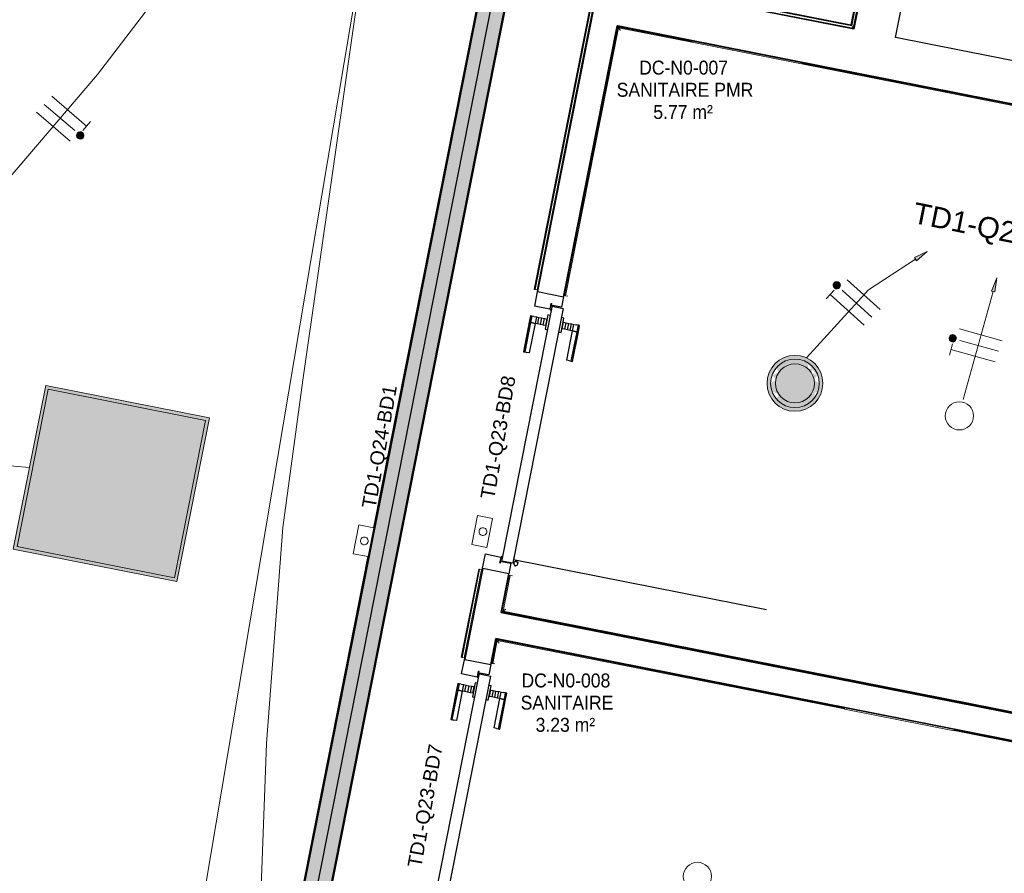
# Model space of a CAD drawing. Header units: millimetres. Extents: x -2845 to 74565, y -36590 to 13748.
# Tile 46 of 49: x 55028 to 58551, y -21106 to -18051. Entities that reach past the tile are written whole.
import ezdxf

# ---------------------------------------------------------------- set-up
doc = ezdxf.new("R2010")
doc.units = ezdxf.units.MM
for name, color, linetype, lineweight in [('A-DETL-GENF', 7, 'Continuous', 18), ('A-DOOR', 7, 'Continuous', 25), ('A-FLOR', 7, 'Continuous', 25), ('A-FLOR-HRAL', 7, 'Continuous', 18), ('A-WALL', 7, 'Continuous', 25), ('CABLE', 7, 'Continuous', 30), ('CABLES', 7, 'Continuous', 18), ('CHEMIN DE CABLE ELE', 7, 'Continuous', 18), ('ESPACE', 7, 'Continuous', 30), ('I-WALL', 7, 'Continuous', 25), ('INSTAL ELECTRIQUE', 7, 'Continuous', 18), ('Q-SPCQ', 7, 'Continuous', 18)]:
    doc.layers.add(name, color=color, linetype=linetype, lineweight=lineweight)
doc.styles.add('Arial_2', font='arial.ttf', dxfattribs={"height": 75})
doc.styles.add('Arial_3', font='arial.ttf', dxfattribs={"height": 50})
doc.styles.add('Arial_4', font='arial.ttf', dxfattribs={"width": 0.9, "height": 50})

# ---------------------------------------------------------------- blocks, each defined once
blk = doc.blocks.new('PRT_SIMPLE_HUI_58x68x48 - PRT_BOIS_1V_930x2040x40-V6-2021_015_1111_DCE_1_50_N0 FINI_CFO_ECL')
at = {"layer": 'A-DETL-GENF', "lineweight": 25}
h = blk.add_hatch(color=256, dxfattribs=at)
h.paths.add_polyline_path([(-483.8, 12.8), (-496.3, 14.5), (-500.5, 14.5), (-500.2, 13.2), (-495.7, 13.1), (-485.1, 11.7), (-483.8, 9.7), (-483.8, 11.9)])
h.paths.add_polyline_path([(-483.8, 9.7), (-485.1, 10.6), (-489.2, 9.3), (-505.2, 9.6), (-505.2, 10.2), (-502, 10.2), (-502, 11.5), (-508.5, 11.5), (-508.5, 8), (-488.5, 8), (-484.8, 9.3)])
h = blk.add_hatch(color=256, dxfattribs=at)
h.paths.add_polyline_path([(413.8, 9.7), (415.1, 11.7), (426.1, 13.2), (430.5, 13.2), (430.5, 14.5), (425.8, 14.5), (413.8, 12.8), (413.8, 10.4)])
h.paths.add_polyline_path([(438.5, 11.5), (432, 11.5), (432.2, 10.2), (435.2, 10.2), (435.2, 9.3), (418.2, 9.5), (415.1, 10.6), (413.8, 9.7), (419, 8), (438.5, 8), (438.5, 10.9)])
at = {"layer": 'A-DETL-GENF'}
for p, q in [((-508.5, 11.5), (-502, 11.5)), ((-508.5, 8), (-508.5, 11.5)), ((-488.5, 8), (-508.5, 8)), ((-505.2, 10.2), (-505.2, 9.3)), ((-502, 10.2), (-505.2, 10.2)), ((-505.2, 9.3), (-488.7, 9.3)), ((-502, 11.5), (-502, 10.2)), ((-500.5, 14.5), (-496, 14.5)), ((-500.5, 13.2), (-500.5, 14.5)), ((-496.1, 13.2), (-500.5, 13.2)), ((-485.1, 11.7), (-496.1, 13.2)), ((-496, 14.5), (-483.8, 12.8)), ((-488.7, 9.3), (-485.1, 10.6)), ((-483.8, 9.7), (-488.5, 8)), ((-485.1, 10.6), (-485.1, 11.7)), ((-483.8, 12.8), (-483.8, 9.7)), ((413.8, 12.8), (426, 14.5)), ((413.8, 9.7), (413.8, 12.8)), ((418.5, 8), (413.8, 9.7)), ((426.1, 13.2), (415.1, 11.7)), ((415.1, 11.7), (415.1, 10.6)), ((415.1, 10.6), (418.7, 9.3)), ((438.5, 8), (418.5, 8)), ((418.7, 9.3), (435.2, 9.3)), ((426, 14.5), (430.5, 14.5)), ((430.5, 13.2), (426.1, 13.2)), ((430.5, 14.5), (430.5, 13.2)), ((432, 11.5), (438.5, 11.5)), ((432, 10.2), (432, 11.5)), ((435.2, 10.2), (432, 10.2)), ((435.2, 9.3), (435.2, 10.2)), ((438.5, 11.5), (438.5, 8))]:
    blk.add_line(p, q, dxfattribs=at)
at = {"layer": 'A-DOOR'}
for p, q in [((417, 54.5), (417, 977.5)), ((-427.1, 124), (-450.6, 124)), ((-450.6, 124), (-450.6, 123.5)), ((-450.6, 123.5), (-450.6, 119.4)), ((-427.1, 123.5), (-450.6, 123.5)), ((-450.6, 119.4), (-450.6, 112.3)), ((-427.1, 119.4), (-450.6, 119.4)), ((-450.6, 103), (-450.6, 112.3)), ((-319.6, 124), (-427.1, 124)), ((-427.1, 124), (-427.1, 123.5)), ((-427.1, 123.5), (-427.1, 124)), ((-427.1, 123.5), (-427.1, 119.4)), ((-319.6, 123.5), (-427.1, 123.5)), ((-427.1, 119.4), (-427.1, 123.5)), ((-427.1, 119.4), (-427.1, 112.3)), ((-319.6, 119.4), (-427.1, 119.4)), ((-427.1, 112.3), (-427.1, 119.4)), ((-427.1, 103), (-427.1, 112.3)), ((-427.1, 112.3), (-427.1, 103)), ((-319.6, 123.5), (-319.6, 124)), ((-319.6, 119.4), (-319.6, 123.5)), ((-319.6, 112.3), (-319.6, 119.4)), ((-319.6, 112.3), (-319.6, 103)), ((-450.6, 94.6), (-450.6, 103)), ((-427.1, 103), (-450.6, 103)), ((-450.6, 84.2), (-450.6, 94.6)), ((-427.1, 94.6), (-450.6, 94.6)), ((-450.6, 73.4), (-450.6, 84.2)), ((-427.1, 84.2), (-450.6, 84.2)), ((-450.6, 65), (-450.6, 73.4)), ((-450.6, 73.4), (-427.1, 73.4)), ((-427.1, 101.8), (-427.1, 103)), ((-319.6, 103), (-427.1, 103)), ((-427.1, 103), (-427.1, 94.6)), ((-427.1, 101.8), (-319.6, 101.8)), ((-427.1, 94.6), (-427.1, 84.2)), ((-427.1, 84.2), (-427.1, 73.4)), ((-427.1, 73.4), (-427.1, 65)), ((-319.6, 103), (-319.6, 101.8)), ((-499.5, 54.5), (430.5, 54.5)), ((-499.5, 14.5), (-499.5, 54.5)), ((-465.6, 63.5), (-465.6, 54.5)), ((-413.4, 63.5), (-465.6, 63.5)), ((-450.6, 65), (-450.6, 64)), ((-450.6, 64), (-427.1, 64)), ((-427.1, 64), (-427.1, 65)), ((-413.4, 54.5), (-413.4, 63.5)), ((430.5, 54.5), (430.5, 14.5)), ((426, 14.5), (-496, 14.5)), ((-465.6, 14.5), (-465.6, 5.5)), ((-465.6, 5.5), (-413.4, 5.5)), ((-427.1, 5), (-450.6, 5)), ((-450.6, 5), (-450.6, 4)), ((-450.6, -4.4), (-450.6, 4)), ((-427.1, 4), (-427.1, 5)), ((-427.1, 4), (-427.1, -4.4)), ((-413.4, 5.5), (-413.4, 14.5)), ((-450.6, -15.2), (-450.6, -4.4)), ((-427.1, -4.4), (-450.6, -4.4)), ((-450.6, -25.6), (-450.6, -15.2)), ((-450.6, -15.2), (-427.1, -15.2)), ((-450.6, -34), (-450.6, -25.6)), ((-450.6, -25.6), (-427.1, -25.6)), ((-450.6, -43.3), (-450.6, -34)), ((-450.6, -34), (-427.1, -34)), ((-427.1, -4.4), (-427.1, -15.2)), ((-427.1, -15.2), (-427.1, -25.6)), ((-427.1, -25.6), (-427.1, -34)), ((-427.1, -34), (-427.1, -32.8)), ((-319.6, -32.8), (-427.1, -32.8)), ((-427.1, -43.3), (-427.1, -34)), ((-427.1, -34), (-319.6, -34)), ((-427.1, -34), (-427.1, -43.3)), ((-319.6, -32.8), (-319.6, -34)), ((-319.6, -34), (-319.6, -43.3)), ((-450.6, -43.3), (-450.6, -50.4)), ((-450.6, -50.4), (-450.6, -54.5)), ((-450.6, -50.4), (-427.1, -50.4)), ((-450.6, -54.5), (-450.6, -55)), ((-450.6, -54.5), (-427.1, -54.5)), ((-450.6, -55), (-427.1, -55)), ((-427.1, -43.3), (-427.1, -50.4)), ((-427.1, -50.4), (-427.1, -43.3)), ((-427.1, -50.4), (-427.1, -54.5)), ((-427.1, -50.4), (-319.6, -50.4)), ((-427.1, -54.5), (-427.1, -50.4)), ((-427.1, -54.5), (-427.1, -55)), ((-427.1, -54.5), (-319.6, -54.5)), ((-427.1, -55), (-427.1, -54.5)), ((-427.1, -55), (-319.6, -55)), ((-319.6, -50.4), (-319.6, -43.3)), ((-319.6, -54.5), (-319.6, -50.4)), ((-319.6, -55), (-319.6, -54.5))]:
    blk.add_line(p, q, dxfattribs=at)
for radius, start, end in [(7.5, 360, 180), (7.5, 120, 180), (9.12, 111.9887, 120), (7.5, 0, 90), (9.12, 160.0386, 180), (9.12, 180, 204.1792), (7.5, 180, 360), (7.5, 195, 225), (9.12, 240, 248.0113), (7.5, 245.3335, 300), (9.12, 291.9887, 300), (7.5, 330, 0), (9.12, 335.8208, 0)]:
    blk.add_arc((429, 65.5), radius, start, end, dxfattribs=at)
at = {"layer": 'Q-SPCQ'}
for p, q in [((430.5, 54.5), (403.5, 54.5)), ((430.5, 40.5), (430.5, 54.5))]:
    blk.add_line(p, q, dxfattribs=at)
blk = doc.blocks.new('PRT_SIMPLE_HUI_58x68x48 - PRT_BOIS_1V_930x2040x40-V8-2021_015_1111_DCE_1_50_N0 FINI_CFO_ECL')
at = {"layer": 'A-DETL-GENF', "lineweight": 25}
h = blk.add_hatch(color=256, dxfattribs=at)
h.paths.add_polyline_path([(-483.8, 12.8), (-496.3, 14.5), (-500.5, 14.5), (-500.2, 13.2), (-495.7, 13.1), (-485.1, 11.7), (-483.8, 9.7), (-483.8, 11.9)])
h.paths.add_polyline_path([(-483.8, 9.7), (-485.1, 10.6), (-488.8, 9.3), (-505.2, 9.6), (-505.2, 10.2), (-502, 10.2), (-502, 11.5), (-508.5, 11.5), (-508.5, 8), (-488.5, 8), (-484.8, 9.3)])
h = blk.add_hatch(color=256, dxfattribs=at)
h.paths.add_polyline_path([(413.8, 9.7), (415.1, 11.7), (426.1, 13.2), (430.5, 13.2), (430.5, 14.5), (425.8, 14.5), (413.8, 12.8), (413.8, 10.4)])
h.paths.add_polyline_path([(438.5, 11.5), (432, 11.5), (432.2, 10.2), (435.2, 10.2), (435.2, 9.3), (418.2, 9.5), (415.1, 10.6), (413.8, 9.7), (419, 8), (438.5, 8), (438.5, 10.9)])
at = {"layer": 'A-DETL-GENF'}
for p, q in [((-508.5, 11.5), (-502, 11.5)), ((-508.5, 8), (-508.5, 11.5)), ((-488.5, 8), (-508.5, 8)), ((-505.2, 10.2), (-505.2, 9.3)), ((-502, 10.2), (-505.2, 10.2)), ((-505.2, 9.3), (-488.7, 9.3)), ((-502, 11.5), (-502, 10.2)), ((-500.5, 14.5), (-496, 14.5)), ((-500.5, 13.2), (-500.5, 14.5)), ((-496.1, 13.2), (-500.5, 13.2)), ((-485.1, 11.7), (-496.1, 13.2)), ((-496, 14.5), (-483.8, 12.8)), ((-488.7, 9.3), (-485.1, 10.6)), ((-483.8, 9.7), (-488.5, 8)), ((-485.1, 10.6), (-485.1, 11.7)), ((-483.8, 12.8), (-483.8, 9.7)), ((413.8, 12.8), (426, 14.5)), ((413.8, 9.7), (413.8, 12.8)), ((418.5, 8), (413.8, 9.7)), ((426.1, 13.2), (415.1, 11.7)), ((415.1, 11.7), (415.1, 10.6)), ((415.1, 10.6), (418.7, 9.3)), ((438.5, 8), (418.5, 8)), ((418.7, 9.3), (435.2, 9.3)), ((426, 14.5), (430.5, 14.5)), ((430.5, 13.2), (426.1, 13.2)), ((430.5, 14.5), (430.5, 13.2)), ((432, 11.5), (438.5, 11.5)), ((432, 10.2), (432, 11.5)), ((435.2, 10.2), (432, 10.2)), ((435.2, 9.3), (435.2, 10.2)), ((438.5, 11.5), (438.5, 8))]:
    blk.add_line(p, q, dxfattribs=at)
at = {"layer": 'A-DOOR'}
for p, q in [((417, 54.5), (417, 977.5)), ((-427.1, 124), (-450.6, 124)), ((-450.6, 124), (-450.6, 123.5)), ((-450.6, 123.5), (-450.6, 119.4)), ((-427.1, 123.5), (-450.6, 123.5)), ((-450.6, 119.4), (-450.6, 112.3)), ((-427.1, 119.4), (-450.6, 119.4)), ((-450.6, 103), (-450.6, 112.3)), ((-319.6, 124), (-427.1, 124)), ((-427.1, 124), (-427.1, 123.5)), ((-427.1, 123.5), (-427.1, 124)), ((-427.1, 123.5), (-427.1, 119.4)), ((-319.6, 123.5), (-427.1, 123.5)), ((-427.1, 119.4), (-427.1, 123.5)), ((-427.1, 119.4), (-427.1, 112.3)), ((-319.6, 119.4), (-427.1, 119.4)), ((-427.1, 112.3), (-427.1, 119.4)), ((-427.1, 103), (-427.1, 112.3)), ((-427.1, 112.3), (-427.1, 103)), ((-319.6, 123.5), (-319.6, 124)), ((-319.6, 119.4), (-319.6, 123.5)), ((-319.6, 112.3), (-319.6, 119.4)), ((-319.6, 112.3), (-319.6, 103)), ((-450.6, 94.6), (-450.6, 103)), ((-427.1, 103), (-450.6, 103)), ((-450.6, 84.2), (-450.6, 94.6)), ((-427.1, 94.6), (-450.6, 94.6)), ((-450.6, 73.4), (-450.6, 84.2)), ((-427.1, 84.2), (-450.6, 84.2)), ((-450.6, 65), (-450.6, 73.4)), ((-450.6, 73.4), (-427.1, 73.4)), ((-427.1, 101.8), (-427.1, 103)), ((-319.6, 103), (-427.1, 103)), ((-427.1, 103), (-427.1, 94.6)), ((-427.1, 101.8), (-319.6, 101.8)), ((-427.1, 94.6), (-427.1, 84.2)), ((-427.1, 84.2), (-427.1, 73.4)), ((-427.1, 73.4), (-427.1, 65)), ((-319.6, 103), (-319.6, 101.8)), ((-499.5, 54.5), (430.5, 54.5)), ((-499.5, 14.5), (-499.5, 54.5)), ((-465.6, 63.5), (-465.6, 54.5)), ((-413.4, 63.5), (-465.6, 63.5)), ((-450.6, 65), (-450.6, 64)), ((-450.6, 64), (-427.1, 64)), ((-427.1, 64), (-427.1, 65)), ((-413.4, 54.5), (-413.4, 63.5)), ((430.5, 54.5), (430.5, 14.5)), ((426, 14.5), (-496, 14.5)), ((-465.6, 14.5), (-465.6, 5.5)), ((-465.6, 5.5), (-413.4, 5.5)), ((-427.1, 5), (-450.6, 5)), ((-450.6, 5), (-450.6, 4)), ((-450.6, -4.4), (-450.6, 4)), ((-427.1, 4), (-427.1, 5)), ((-427.1, 4), (-427.1, -4.4)), ((-413.4, 5.5), (-413.4, 14.5)), ((-450.6, -15.2), (-450.6, -4.4)), ((-427.1, -4.4), (-450.6, -4.4)), ((-450.6, -25.6), (-450.6, -15.2)), ((-450.6, -15.2), (-427.1, -15.2)), ((-450.6, -34), (-450.6, -25.6)), ((-450.6, -25.6), (-427.1, -25.6)), ((-450.6, -43.3), (-450.6, -34)), ((-450.6, -34), (-427.1, -34)), ((-427.1, -4.4), (-427.1, -15.2)), ((-427.1, -15.2), (-427.1, -25.6)), ((-427.1, -25.6), (-427.1, -34)), ((-427.1, -34), (-427.1, -32.8)), ((-319.6, -32.8), (-427.1, -32.8)), ((-427.1, -43.3), (-427.1, -34)), ((-427.1, -34), (-319.6, -34)), ((-427.1, -34), (-427.1, -43.3)), ((-319.6, -32.8), (-319.6, -34)), ((-319.6, -34), (-319.6, -43.3)), ((-450.6, -43.3), (-450.6, -50.4)), ((-450.6, -50.4), (-450.6, -54.5)), ((-450.6, -50.4), (-427.1, -50.4)), ((-450.6, -54.5), (-450.6, -55)), ((-450.6, -54.5), (-427.1, -54.5)), ((-450.6, -55), (-427.1, -55)), ((-427.1, -43.3), (-427.1, -50.4)), ((-427.1, -50.4), (-427.1, -43.3)), ((-427.1, -50.4), (-427.1, -54.5)), ((-427.1, -50.4), (-319.6, -50.4)), ((-427.1, -54.5), (-427.1, -50.4)), ((-427.1, -54.5), (-427.1, -55)), ((-427.1, -54.5), (-319.6, -54.5)), ((-427.1, -55), (-427.1, -54.5)), ((-427.1, -55), (-319.6, -55)), ((-319.6, -50.4), (-319.6, -43.3)), ((-319.6, -54.5), (-319.6, -50.4)), ((-319.6, -55), (-319.6, -54.5))]:
    blk.add_line(p, q, dxfattribs=at)
for radius, start, end in [(7.5, 360, 180), (7.5, 120, 180), (9.12, 112.8326, 120), (7.5, 0, 90), (9.12, 157.7423, 180), (9.12, 180, 204.1792), (7.5, 180, 360), (7.5, 195, 225), (9.12, 240, 248.0113), (7.5, 240, 266.6356), (7.5, 270, 300), (9.12, 291.9887, 300), (7.5, 330, 0), (9.12, 335.8208, 0)]:
    blk.add_arc((429, 65.5), radius, start, end, dxfattribs=at)
at = {"layer": 'Q-SPCQ'}
for p, q in [((430.5, 54.5), (403.5, 54.5)), ((430.5, 40.5), (430.5, 54.5))]:
    blk.add_line(p, q, dxfattribs=at)
blk = doc.blocks.new('Garde-corps - Garde-corps-512326-2021_015_1111_DCE_1_50_N0 FINI_CFO_ECL')
at = {"layer": 'A-FLOR-HRAL'}
for p, q in [((4178, -16698), (4177.4, -16701)), ((4342.2, -16733.6), (4351.7, -16684)), ((4347.9, -16742), (4357.3, -16692.3)), ((4349.3, -16744), (4358.7, -16694.4)), ((4350.6, -16746), (4360, -16696.3)), ((4351.7, -16684), (4455.2, -16704)), ((4351.7, -16684), (4361.5, -16685.9)), ((4360, -16696.3), (5075.3, -16834.5)), ((4175.7, -16709.7), (4175.4, -16711.3)), ((4175.4, -16711.3), (4350.6, -16746)), ((4175.7, -16709.7), (4176, -16708)), ((4175.7, -16709.7), (4349.3, -16744)), ((4176, -16708), (4177.4, -16701)), ((4176, -16708), (4347.9, -16742)), ((4177.4, -16701), (4342.2, -16733.6)), ((4347.9, -16742), (4342.2, -16733.6)), ((5075.3, -16834.5), (4833.2, -18069.1)), ((5077.3, -16833.2), (4834.6, -18071.1)), ((5079.3, -16831.8), (4835.9, -18073.1)), ((5087.7, -16826.2), (4841.5, -18081.5)), ((5014.9, -16812.1), (5087.7, -16826.2)), ((5077.8, -16824.3), (5087.7, -16826.2)), ((3922.5, -17889), (3699.7, -19015.7)), ((3923.8, -17890.9), (3701.3, -19016)), ((3925.2, -17893), (3703, -19016.3)), ((4833.2, -18069.1), (3922.5, -17889)), ((4834.6, -18071.1), (3923.8, -17890.9)), ((4835.9, -18073.1), (3925.2, -17893)), ((3925.2, -17893), (3927.6, -17896.6)), ((4841.5, -18081.5), (3975.9, -17910.3)), ((3921.9, -17946.5), (3710, -19017.7)), ((4835.9, -18073.1), (4841.5, -18081.5)), ((3699.7, -19015.7), (3701.3, -19016)), ((3703, -19016.3), (3701.3, -19016)), ((3710, -19017.7), (3703, -19016.3)), ((3710, -19017.7), (3712.9, -19018.3))]:
    blk.add_line(p, q, dxfattribs=at)
at = {"layer": 'A-FLOR-HRAL', "flags": 128}
for points in [[(4357.3, -16692.3), (4354.5, -16688.2), (4351.7, -16684)], [(5075.3, -16834.5), (5075.3, -16834.5), (5075.4, -16834.4), (5075.6, -16834.3), (5075.8, -16834.2), (5076.1, -16834), (5076.3, -16833.9), (5076.6, -16833.7), (5076.8, -16833.5), (5077, -16833.4), (5077.3, -16833.2)], [(5079.3, -16831.8), (5083.5, -16829), (5087.7, -16826.2)], [(5087.7, -16826.2), (5087.8, -16826.1), (5088.1, -16825.9), (5088.6, -16825.6), (5089.2, -16825.2), (5089.8, -16824.7), (5090.5, -16824.3), (5091.2, -16823.9)]]:
    blk.add_lwpolyline(points, dxfattribs=at)
at = {"layer": 'A-FLOR-HRAL'}
for radius, start, end in [(137273, 78.911, 79.217912), (137271.2, 78.911727, 79.217185)]:
    blk.add_arc((-21322.9, -151541.9), radius, start, end, dxfattribs=at)
for points, knots in [([(4351.7, -16684), (4351.7, -16684), (4351.7, -16684), (4351.6, -16683.9), (4351.6, -16683.9), (4351.5, -16683.8), (4351.5, -16683.7), (4351.4, -16683.6), (4351.4, -16683.5), (4351.3, -16683.4), (4351.2, -16683.3), (4351.1, -16683.2), (4351, -16683), (4350.9, -16682.9), (4350.8, -16682.8), (4350.7, -16682.6), (4350.6, -16682.5), (4350.5, -16682.3), (4350.4, -16682.1), (4350.1, -16681.7), (4349.7, -16681.2), (4349.4, -16680.7), (4349.3, -16680.5)], [0, 0, 0, 0, 0.071429, 0.107143, 0.142857, 0.178571, 0.214286, 0.25, 0.285714, 0.321429, 0.357143, 0.392857, 0.428571, 0.464286, 0.5, 0.535714, 0.571429, 0.607143, 0.642857, 0.714286, 0.857143, 1, 1, 1, 1]), ([(4360, -16696.3), (4360, -16696.3), (4360, -16696.3), (4360, -16696.2), (4359.9, -16696.1), (4359.8, -16695.9), (4359.7, -16695.8), (4359.5, -16695.6), (4359.4, -16695.3), (4359.2, -16695.1), (4359.1, -16694.9), (4358.9, -16694.6), (4358.8, -16694.5), (4358.7, -16694.4)], [0.075, 0.075, 0.075, 0.075, 0.15, 0.2125, 0.275, 0.35, 0.425, 0.5, 0.6, 0.7, 0.775, 0.85, 1, 1, 1, 1]), ([(4342.2, -16733.6), (4342.2, -16733.6), (4342.2, -16733.5), (4342.1, -16733.3), (4341.9, -16733.1), (4341.8, -16732.9), (4341.6, -16732.7), (4341.5, -16732.5), (4341.3, -16732.2), (4341.1, -16731.9), (4340.9, -16731.6), (4340.7, -16731.3), (4340.4, -16730.8), (4340.1, -16730.4), (4339.9, -16730.1)], [0, 0, 0, 0, 0.166667, 0.25, 0.333333, 0.416667, 0.458333, 0.5, 0.583333, 0.666667, 0.708333, 0.75, 0.833333, 1, 1, 1, 1]), ([(4350.6, -16746), (4350.6, -16745.9), (4350.6, -16745.9), (4350.5, -16745.8), (4350.3, -16745.6), (4350.2, -16745.4), (4350.1, -16745.2), (4350, -16745.1), (4349.9, -16744.9), (4349.8, -16744.8), (4349.7, -16744.6), (4349.6, -16744.5), (4349.5, -16744.4), (4349.4, -16744.2), (4349.3, -16744.1), (4349.3, -16744)], [0.1, 0.1, 0.1, 0.1, 0.2, 0.3, 0.4, 0.475, 0.55, 0.6, 0.65, 0.7, 0.75, 0.8, 0.85, 0.9, 1, 1, 1, 1]), ([(3922.5, -17889), (3922.5, -17889), (3922.6, -17889), (3922.7, -17889.2), (3922.8, -17889.3), (3922.9, -17889.5), (3923, -17889.7), (3923.1, -17889.9), (3923.2, -17890), (3923.3, -17890.2), (3923.4, -17890.3), (3923.5, -17890.4), (3923.6, -17890.6), (3923.7, -17890.7), (3923.8, -17890.9), (3923.8, -17890.9)], [0.1, 0.1, 0.1, 0.1, 0.2, 0.3, 0.4, 0.475, 0.55, 0.6, 0.65, 0.7, 0.75, 0.8, 0.85, 0.9, 1, 1, 1, 1]), ([(4833.3, -18069.1), (4833.3, -18069.1), (4833.3, -18069.2), (4833.4, -18069.3), (4833.5, -18069.5), (4833.6, -18069.7), (4833.7, -18069.9), (4833.8, -18070), (4833.9, -18070.2), (4834, -18070.3), (4834.1, -18070.5), (4834.2, -18070.6), (4834.3, -18070.7), (4834.4, -18070.9), (4834.5, -18071), (4834.6, -18071.1)], [0.1, 0.1, 0.1, 0.1, 0.2, 0.3, 0.4, 0.475, 0.55, 0.6, 0.65, 0.7, 0.75, 0.8, 0.85, 0.9, 1, 1, 1, 1]), ([(4841.5, -18081.5), (4841.5, -18081.5), (4841.6, -18081.6), (4841.7, -18081.8), (4841.9, -18082), (4842, -18082.2), (4842.1, -18082.4), (4842.3, -18082.6), (4842.5, -18082.9), (4842.7, -18083.2), (4842.9, -18083.5), (4843.1, -18083.8), (4843.4, -18084.3), (4843.7, -18084.7), (4843.9, -18085)], [0, 0, 0, 0, 0.166667, 0.25, 0.333333, 0.416667, 0.458333, 0.5, 0.583333, 0.666667, 0.708333, 0.75, 0.833333, 1, 1, 1, 1])]:
    blk.add_open_spline(points, degree=3, knots=knots, dxfattribs=at)
blk = doc.blocks.new('Garde-corps - Garde-corps-512700-2021_015_1111_DCE_1_50_N0 FINI_CFO_ECL')
at = {"layer": 'A-FLOR-HRAL'}
for p, q in [((3501.4, -20017.6), (3439, -20333.1)), ((3503.1, -20017.9), (3440.7, -20333.4)), ((3504.8, -20018.3), (3442.4, -20333.7)), ((3511.8, -20019.7), (3449.4, -20335.1)), ((3503.1, -20017.9), (3501.4, -20017.6)), ((3503.1, -20017.9), (3504.8, -20018.3)), ((3504.8, -20018.3), (3511.8, -20019.7)), ((3514.7, -20020.2), (3511.8, -20019.7)), ((3439, -20333.1), (3440.7, -20333.4)), ((3442.4, -20333.7), (3440.7, -20333.4)), ((3449.4, -20335.1), (3442.4, -20333.7)), ((3449.4, -20335.1), (3452.3, -20335.7))]:
    blk.add_line(p, q, dxfattribs=at)
blk = doc.blocks.new('Garde-corps - Garde-corps-522138-2021_015_1111_DCE_1_50_N0 FINI_CFO_ECL')
at = {"layer": 'A-FLOR-HRAL'}
for p, q in [((3998.8, -18075.3), (3808.3, -19038.6)), ((4001.6, -18079.5), (3811.7, -19039.2)), ((4265, -18128), (3998.8, -18075.3)), ((4264.3, -18131.4), (4001.6, -18079.5)), ((6633, -18600), (4656.7, -18209.1)), ((6637.1, -18597.3), (4657.4, -18205.6)), ((6498.2, -19281.1), (6633, -18600)), ((6501.7, -19281.8), (6637.1, -18597.3)), ((3808.3, -19038.6), (3811.7, -19039.2)), ((3819.8, -19040.8), (3811.7, -19039.2)), ((6220, -20687.4), (6483.1, -19357.6)), ((6222.8, -20691.5), (6486.5, -19358.3)), ((3610.4, -20039.2), (3584.4, -20170.1)), ((3613.8, -20039.8), (3588.6, -20167.4)), ((3613.8, -20039.8), (3610.4, -20039.2)), ((3613.7, -20039.8), (3621.9, -20041.4)), ((3584.4, -20170.1), (6222.8, -20691.5)), ((3588.6, -20167.4), (6220, -20687.4))]:
    blk.add_line(p, q, dxfattribs=at)
for points in [[(4001.6, -18079.5), (4001.6, -18079.5), (4001.5, -18079.3), (4000.9, -18078.4), (4000, -18077.1), (3999.3, -18076), (3998.8, -18075.3)], [(6633, -18600), (6633, -18600), (6633.2, -18599.9), (6634, -18599.3), (6635.3, -18598.5), (6636.4, -18597.7), (6637.1, -18597.3)], [(3588.6, -20167.4), (3588.5, -20167.4), (3588.4, -20167.5), (3587.5, -20168.1), (3586.2, -20168.9), (3585.1, -20169.7), (3584.4, -20170.1)], [(6220, -20687.4), (6220, -20687.4), (6220.2, -20687.6), (6220.7, -20688.4), (6221.6, -20689.8), (6222.4, -20690.9), (6222.8, -20691.5)]]:
    blk.add_open_spline(points, degree=3, dxfattribs=at)
for points in [[(4008.1, -18089.2), (4007.7, -18088.6), (4007.1, -18087.6), (4005.7, -18085.6), (4004.5, -18083.8), (4003.4, -18082.2), (4002.5, -18080.8), (4001.9, -18079.9), (4001.6, -18079.4)], [(6623.3, -18606.5), (6623.8, -18606.2), (6624.8, -18605.5), (6626.8, -18604.2), (6628.6, -18602.9), (6630.2, -18601.8), (6631.6, -18600.9), (6632.5, -18600.3), (6633, -18600)], [(3598.2, -20160.9), (3597.7, -20161.2), (3596.7, -20161.9), (3594.7, -20163.2), (3592.9, -20164.5), (3591.3, -20165.6), (3589.9, -20166.5), (3589, -20167.1), (3588.5, -20167.4)], [(6213.5, -20677.7), (6213.9, -20678.3), (6214.6, -20679.3), (6215.9, -20681.2), (6217.1, -20683.1), (6218.2, -20684.7), (6219.1, -20686.1), (6219.7, -20687), (6220.1, -20687.5)]]:
    blk.add_open_spline(points, degree=3, knots=[0.3333333, 0.3333333, 0.3333333, 0.3333333, 0.375, 0.4166667, 0.5, 0.5416667, 0.5833333, 0.6509756, 0.6509756, 0.6509756, 0.6509756], dxfattribs=at)
blk = doc.blocks.new('Garde-corps - Garde-corps-522878-2021_015_1111_DCE_1_50_N0 FINI_CFO_ECL')
at = {"layer": 'A-FLOR-HRAL'}
for p, q in [((3547.9, -20354.6), (3565, -20268.2)), ((3551.4, -20355.3), (3567.8, -20272.4)), ((3565, -20268.2), (4810.7, -20514.4)), ((3567.8, -20272.4), (4810, -20517.8)), ((3547.9, -20354.6), (3551.4, -20355.3)), ((3559.5, -20356.9), (3551.3, -20355.3)), ((5202.4, -20595.4), (6199.3, -20792.4)), ((5203.1, -20592), (6203.4, -20789.6)), ((6199.3, -20792.4), (5968.7, -21958.1)), ((6203.4, -20789.7), (5971.4, -21962.3)), ((3333.1, -21440.9), (3350, -21355.2)), ((3337.2, -21438.1), (3353.4, -21355.9)), ((3353.4, -21355.9), (3350, -21355.2)), ((3353.6, -21355.9), (3361.5, -21357.5)), ((5971.4, -21962.3), (3333.1, -21440.9)), ((5968.7, -21958.1), (3337.2, -21438.1))]:
    blk.add_line(p, q, dxfattribs=at)
for points in [[(3567.8, -20272.4), (3567.8, -20272.4), (3567.7, -20272.2), (3567.1, -20271.3), (3566.2, -20270), (3565.5, -20268.9), (3565, -20268.2)], [(6199.3, -20792.4), (6199.3, -20792.4), (6199.5, -20792.3), (6200.3, -20791.7), (6201.6, -20790.8), (6202.7, -20790.1), (6203.4, -20789.6)], [(3337.2, -21438.1), (3337.2, -21438.1), (3337, -21438.2), (3336.2, -21438.8), (3334.8, -21439.7), (3333.7, -21440.4), (3333.1, -21440.9)], [(5968.7, -21958.1), (5968.7, -21958.1), (5968.8, -21958.3), (5969.3, -21959.2), (5970.2, -21960.5), (5971, -21961.6), (5971.4, -21962.3)]]:
    blk.add_open_spline(points, degree=3, dxfattribs=at)
for points in [[(3574.3, -20282.1), (3573.9, -20281.5), (3573.2, -20280.5), (3571.9, -20278.5), (3570.7, -20276.7), (3569.6, -20275.1), (3568.7, -20273.7), (3568.1, -20272.8), (3567.7, -20272.3)], [(6189.6, -20798.9), (6190.1, -20798.5), (6191.1, -20797.8), (6193.1, -20796.5), (6194.9, -20795.3), (6196.5, -20794.2), (6197.9, -20793.3), (6198.8, -20792.7), (6199.3, -20792.3)], [(3346.9, -21431.6), (3346.3, -21432), (3345.3, -21432.6), (3343.4, -21434), (3341.5, -21435.2), (3339.9, -21436.3), (3338.5, -21437.2), (3337.6, -21437.8), (3337.1, -21438.1)], [(5962.2, -21948.4), (5962.5, -21949), (5963.2, -21950), (5964.5, -21952), (5965.7, -21953.8), (5966.8, -21955.4), (5967.8, -21956.8), (5968.4, -21957.7), (5968.7, -21958.2)]]:
    blk.add_open_spline(points, degree=3, knots=[0.3333333, 0.3333333, 0.3333333, 0.3333333, 0.375, 0.4166667, 0.5, 0.5416667, 0.5833333, 0.6509756, 0.6509756, 0.6509756, 0.6509756], dxfattribs=at)
blk = doc.blocks.new('72_MIROIR_GEN - 400x800-573947-2021_015_1111_DCE_1_50_N0 FINI_CFO_ECL')
at = {"layer": 'Q-SPCQ', "color": 251, "true_color": 0x646464}
for p, q in [((200, 0), (-200, 0)), ((-200, 0), (-200, -4)), ((200, -4), (200, 0)), ((-200, -4), (200, -4))]:
    blk.add_line(p, q, dxfattribs=at)
blk = doc.blocks.new('B02_ARC_rvt-1-2021_015_1111_DCE_1_50_N0 FINI_CFO_ECL')
at = {"layer": 'A-FLOR'}
for p, q in [((3712.3, -19018.2), (3700.7, -19076.4)), ((3804.9, -19042.6), (3797.5, -19080.3)), ((3756.4, -19087.4), (3700.7, -19076.4)), ((3759.7, -19088.1), (3757.7, -19087.7)), ((3762.2, -19088.6), (3761, -19088.3)), ((3765.1, -19073.8), (3764.8, -19075.3)), ((3797.5, -19080.3), (3765.1, -19073.8)), ((3514, -20020.1), (3525.3, -19963.2)), ((3525.3, -19963.2), (3580.9, -19974.2)), ((3582.3, -19974.5), (3584.3, -19974.9)), ((3584.2, -19988.6), (3583.9, -19990.1)), ((3583.9, -19990.1), (3616.2, -19996.5)), ((3585.5, -19975.1), (3586.8, -19975.4)), ((3616.2, -19996.5), (3608.8, -20034.1)), ((3440.4, -20392.5), (3451.6, -20335.6)), ((3544.6, -20358.7), (3537.1, -20396.3)), ((3496, -20403.5), (3440.4, -20392.5)), ((3504.8, -20389.9), (3504.5, -20391.4)), ((3537.1, -20396.3), (3504.8, -20389.9)), ((3499.3, -20404.1), (3497.4, -20403.7)), ((3501.9, -20404.6), (3500.6, -20404.4))]:
    blk.add_line(p, q, dxfattribs=at)
at = {"layer": 'A-WALL'}
for p, q in [((3933.2, -17904.9), (3711.7, -19024.2)), ((3804.9, -19042.6), (3996.9, -18072.4)), ((3996.9, -18072.4), (3805.8, -19038.1)), ((3807.8, -19038.5), (3998.4, -18074.8)), ((3998.8, -18072.8), (3996.9, -18072.4)), ((3998.4, -18074.8), (4265.1, -18127.5)), ((6640, -18595.3), (3998.8, -18072.8)), ((4657.5, -18205.1), (6637.7, -18596.9)), ((3711.7, -19024.2), (3804.9, -19042.6)), ((3805.8, -19038.1), (3807.8, -19038.5)), ((3515.6, -20015.7), (3451.4, -20340.3)), ((3608.8, -20034.1), (3515.6, -20015.7)), ((3581.5, -20172.1), (3608.8, -20034.1)), ((3607.9, -20038.7), (3581.9, -20170.2)), ((3583.9, -20170.5), (3609.9, -20039.1)), ((3609.9, -20039.1), (3607.9, -20038.7)), ((3581.9, -20170.2), (3581.5, -20172.1)), ((6224.8, -20694.5), (3581.5, -20172.1)), ((3581.5, -20172.1), (6222.8, -20694.1)), ((6223.2, -20692.1), (3583.9, -20170.5)), ((3544.6, -20358.7), (3563.1, -20265.3)), ((3562.7, -20267.3), (3545.5, -20354.1)), ((3547.5, -20354.5), (3564.6, -20267.7)), ((3563.1, -20265.3), (3562.7, -20267.3)), ((3563.1, -20265.3), (6206.3, -20787.7)), ((6206.2, -20788.2), (3563.1, -20265.3)), ((3564.6, -20267.7), (4810.7, -20514.2)), ((3451.4, -20340.3), (3544.6, -20358.7)), ((3545.5, -20354.1), (3547.5, -20354.5)), ((5203.1, -20591.8), (6203.9, -20789.8))]:
    blk.add_line(p, q, dxfattribs=at)
at = {"layer": 'I-WALL'}
for p, q in [((5091.2, -16823.8), (4843.9, -18085)), ((4993, -18114.5), (5240.3, -16853.2)), ((4843.9, -18085), (4026.4, -17923.3)), ((3996.9, -18072.4), (6975.9, -18661.7)), ((7154.5, -18542.1), (4993, -18114.5))]:
    blk.add_line(p, q, dxfattribs=at)
at = {"layer": 'A-DOOR', "lineweight": 18, "rotation": 258.8099662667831}
for name, p in [('PRT_SIMPLE_HUI_58x68x48 - PRT_BOIS_1V_930x2040x40-V6-2021_015_1111_DCE_1_50_N0 FINI_CFO_ECL', (3653.5, -19563.5)), ('PRT_SIMPLE_HUI_58x68x48 - PRT_BOIS_1V_930x2040x40-V8-2021_015_1111_DCE_1_50_N0 FINI_CFO_ECL', (3393.1, -20879.5))]:
    blk.add_blockref(name, p, dxfattribs=at)
at = {"layer": 'A-FLOR-HRAL', "lineweight": 18}
for name in ['Garde-corps - Garde-corps-512326-2021_015_1111_DCE_1_50_N0 FINI_CFO_ECL', 'Garde-corps - Garde-corps-522138-2021_015_1111_DCE_1_50_N0 FINI_CFO_ECL', 'Garde-corps - Garde-corps-512700-2021_015_1111_DCE_1_50_N0 FINI_CFO_ECL', 'Garde-corps - Garde-corps-522878-2021_015_1111_DCE_1_50_N0 FINI_CFO_ECL']:
    blk.add_blockref(name, (0, 0), dxfattribs=at)
at = {"layer": 'Q-SPCQ', "lineweight": 18, "rotation": 348.8099662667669}
for p in [(4461.3, -18166.3), (5006.9, -20553)]:
    blk.add_blockref('72_MIROIR_GEN - 400x800-573947-2021_015_1111_DCE_1_50_N0 FINI_CFO_ECL', p, dxfattribs=at)
blk = doc.blocks.new('604_DALLE LED 600x600MM - 26W 4000K 3600lm-4677864-2021_015_1111_DCE_1_50_N0 FINI_CFO_ECL')
at = {"layer": 'INSTAL ELECTRIQUE', "true_color": 0xf6d57a}
h = blk.add_hatch(color=41, dxfattribs=at)
h.paths.add_polyline_path([(-298.5, -298.5), (-298.5, 298.5), (298.5, 298.5), (298.5, -298.5), (-288.1, -298.5)])
h.paths.add_polyline_path([(-287, -287), (287, -287), (287, 287), (-287, 287), (-287, -230.1)])
blk.add_hatch(color=41, dxfattribs=at).paths.add_polyline_path([(-287, -287), (-287, 287), (287, 287), (287, -287)])
at = {"layer": 'INSTAL ELECTRIQUE'}
for p, q in [((-298.5, -298.5), (-298.5, 298.5)), ((-298.5, 298.5), (298.5, 298.5)), ((-287, 287), (-287, -287)), ((-287, 287), (287, 287)), ((287, -287), (287, 287)), ((298.5, 298.5), (298.5, -298.5)), ((298.5, -298.5), (-298.5, -298.5)), ((287, -287), (-287, -287))]:
    blk.add_line(p, q, dxfattribs=at)
blk = doc.blocks.new('604_DOWNLIGHT 200MM - 18W-V15-2021_015_1111_DCE_1_50_N0 FINI_CFO_ECL')
at = {"layer": 'INSTAL ELECTRIQUE', "true_color": 0xf6d57a}
h = blk.add_hatch(color=41, dxfattribs=at)
h.paths.add_polyline_path([(0, 100), (25.9, 96.6), (51.2, 85.7), (70.7, 70.7), (87, 49), (96.6, 25.9), (100, 0), (96.6, -25.9), (86.6, -50), (70.7, -70.7), (50, -86.6), (25.9, -96.6), (0, -100), (-25.9, -96.6), (-50, -86.6), (-70.7, -70.7), (-87, -49), (-96.6, -25.9), (-100, 0), (-96.2, 26.8), (-86.6, 50), (-70.7, 70.7), (-50, 86.6), (-25.9, 96.6)])
h.paths.add_polyline_path([(-15.1, 85.7), (-43.5, 75.3), (-66.6, 55.9), (-81.8, 29.8), (-87, 0), (-81.8, -29.8), (-66.6, -55.9), (-43.5, -75.3), (-15.1, -85.7), (15.1, -85.7), (43.5, -75.3), (66.6, -55.9), (81.8, -29.8), (87, 0), (81.8, 29.8), (66.6, 55.9), (43.5, 75.3), (15.1, 85.7), (-13.4, 85.7)])
h = blk.add_hatch(color=41, dxfattribs=at)
h.paths.add_polyline_path([(-49.5, 49.5), (-48.5, 53.6), (-53.3, 50.9), (-50, 49.7)])
h.paths.add_polyline_path([(-57.1, 38.1), (-64.7, 26.8), (-70, 0), (-87, 0), (-82.4, 25.9), (-78.3, 25.9), (-81.8, 29.8), (-66.6, 34.9)])
h.paths.add_polyline_path([(13.4, 85.7), (15.1, 85.7), (43.5, 75.3), (66.6, 55.9), (70.7, 48.9), (70.7, 33.5), (81.8, 29.8), (78.3, 25.9), (82.4, 25.9), (87, 0), (70, 0), (64.7, 26.8), (49.5, 49.5), (26.8, 64.7), (0, 70), (-26.8, 64.7), (-50, 48.7), (-57.1, 38.1), (-66.6, 55.9), (-43.5, 75.3), (-15.1, 85.7)])
blk.add_hatch(color=41, dxfattribs=at).paths.add_polyline_path([(0, 70), (26.8, 64.7), (49.5, 49.5), (64.7, 26.8), (70, 0), (64.7, -26.8), (49.5, -49.5), (26.8, -64.7), (0, -70), (-26.8, -64.7), (-49.5, -49.5), (-64.7, -26.8), (-70, 0), (-64.7, 26.8), (-49.5, 49.5), (-26.8, 64.7)])
h = blk.add_hatch(color=41, dxfattribs=at)
h.paths.add_polyline_path([(87, 0), (67.3, -13.4), (70, 0), (81.8, 0)])
h.paths.add_polyline_path([(-70, 0), (-67.3, -13.4), (-87, 0)])
h.paths.add_polyline_path([(-57.1, -38.1), (-81.8, -29.8), (-67.3, -13.4), (-64.7, -26.8), (-62.7, -29.8)])
h.paths.add_polyline_path([(49.5, -49.5), (44.1, -72.9), (59.2, -53.1), (57.1, -52.3)])
h.paths.add_polyline_path([(67.3, -13.4), (81.8, -29.8), (66.6, -55.9), (43.5, -75.3), (15.1, -85.7), (-15.1, -85.7), (-43.5, -75.3), (-66.6, -55.9), (-57.1, -38.1), (-49.5, -49.5), (-26.8, -64.7), (0, -70), (26.8, -64.7), (49.5, -49.5), (64.7, -26.8)])
h.paths.add_polyline_path([(75.5, -31.9), (57.1, -38.1), (62.7, -48.6), (70.7, -38.1)])
at = {"layer": 'INSTAL ELECTRIQUE'}
for radius, start, end in [(100, 0, 180), (87, 0, 180), (70, 0, 180), (100, 180, 360), (87, 180, 360), (70, 180, 0)]:
    blk.add_arc((0, 0), radius, start, end, dxfattribs=at)
blk = doc.blocks.new('602_BOITE DE DERIVATION - 105X105X50 GENERIQUE-7162998-2021_015_1111_DCE_1_50_N0 FINI_CFO_ECL')
at = {"layer": 'INSTAL ELECTRIQUE'}
for p, q in [((3476.7, -19928.7), (3497.1, -19825.7)), ((3497.1, -19825.7), (3551.1, -19836.4)), ((3551.1, -19836.4), (3530.7, -19939.4)), ((3530.7, -19939.4), (3476.7, -19928.7))]:
    blk.add_line(p, q, dxfattribs=at)
for start, end in [(78.81, 258.81), (258.81, 78.81)]:
    blk.add_arc((3516.4, -19883), 14, start, end, dxfattribs=at)
blk = doc.blocks.new('603_DETECTEUR PD4-M-1C-C-PS - CATALOGUE DE TYPE-5044805-2021_015_1111_DCE_1_50_N0 FINI_CFO_ECL')
at = {"layer": 'INSTAL ELECTRIQUE'}
for start, end in [(0, 180), (180, 360)]:
    blk.add_arc((0, 0), 50.5, start, end, dxfattribs=at)
blk = doc.blocks.new('602_BOITE DE DERIVATION - 105X105X50 GENERIQUE-7163001-2021_015_1111_DCE_1_50_N0 FINI_CFO_ECL')
at = {"layer": 'INSTAL ELECTRIQUE'}
for p, q in [((3052.2, -19962.1), (3072.6, -19859.1)), ((3072.6, -19859.1), (3126.6, -19869.8)), ((3126.6, -19869.8), (3106.2, -19972.8)), ((3106.2, -19972.8), (3052.2, -19962.1))]:
    blk.add_line(p, q, dxfattribs=at)
for start, end in [(78.81, 258.81), (258.81, 78.81)]:
    blk.add_arc((3091.9, -19916.4), 14, start, end, dxfattribs=at)
blk = doc.blocks.new('Fil - COCHE DE FIL_PE_SYMBOLE-4085576-2021_015_1111_DCE_1_50_N0 FINI_CFO_ECL')
at = {"layer": 'CABLES', "lineweight": 9}
for p, q in [((-0.42, 1.8), (0.42, 1.8)), ((0, 1.8), (0, -1.48))]:
    blk.add_line(p, q, dxfattribs=at)
blk = doc.blocks.new('Fil - Coche de fil circulaire-323115-2021_015_1111_DCE_1_50_N0 FINI_CFO_ECL')
at = {"layer": 'CABLES', "lineweight": 9}
blk.add_hatch(color=256, dxfattribs=at).paths.add_polyline_path([(0.193, 2.078), (0.139, 2.12), (0.075, 2.147), (0.006, 2.156), (-0.062, 2.147), (-0.126, 2.12), (-0.181, 2.078), (-0.223, 2.023), (-0.249, 1.96), (-0.258, 1.891), (-0.249, 1.823), (-0.223, 1.759), (-0.181, 1.704), (-0.126, 1.662), (-0.062, 1.636), (0.006, 1.627), (0.075, 1.636), (0.139, 1.662), (0.193, 1.704), (0.235, 1.759), (0.262, 1.823), (0.271, 1.891), (0.262, 1.96), (0.235, 2.023)])
blk.add_line((0, 1.371), (0, -1.507), dxfattribs=at)
for start, end in [(360, 180), (180, 360)]:
    blk.add_arc((0.006, 1.891), 0.265, start, end, dxfattribs=at)
blk = doc.blocks.new('Fil - Coche de fil long-323512-2021_015_1111_DCE_1_50_N0 FINI_CFO_ECL')
at = {"layer": 'CABLES', "lineweight": 9}
blk.add_line((0, 1.605), (0, -1.57), dxfattribs=at)
blk = doc.blocks.new('B02_ELE_rvt-1-2021_015_1111_DCE_1_50_N0 FINI_CFO_ECL')
at = {"layer": 'CABLES'}
for points in [[(5067.4, -18913.7), (5106, -18880.6), (5060.1, -18902.6)], [(5348.5, -19025.5), (5355.6, -18975.2), (5335.7, -19022)]]:
    blk.add_hatch(color=256, dxfattribs=at).paths.add_polyline_path(points)
at = {"layer": 'CHEMIN DE CABLE ELE', "lineweight": 5, "true_color": 0x0080ff}
for points in [[(2526.3, -22917.2), (3734.4, -16810.3), (3731.9, -16809.8), (2523.8, -22916.7)], [(2619.4, -22935.7), (3827.5, -16828.7), (3734.4, -16810.3), (2526.3, -22917.2), (2610.6, -22933.9)], [(2621.9, -22936.1), (3830, -16829.2), (3827.5, -16828.7), (2619.4, -22935.7)]]:
    blk.add_hatch(color=150, dxfattribs=at).paths.add_polyline_path(points)
at = {"layer": 'CABLES'}
for p, q in [((5106, -18880.6), (5060.1, -18902.6)), ((5106, -18880.6), (5060.1, -18902.6)), ((5067.4, -18913.7), (5106, -18880.6)), ((5067.4, -18913.7), (5106, -18880.6)), ((5060.1, -18902.6), (5067.4, -18913.7)), ((5060.1, -18902.6), (5067.4, -18913.7)), ((5355.6, -18975.2), (5335.7, -19022)), ((5355.6, -18975.2), (5335.7, -19022)), ((5348.5, -19025.5), (5355.6, -18975.2)), ((5348.5, -19025.5), (5355.6, -18975.2)), ((5342.2, -19023.3), (5234.4, -19410.7)), ((5335.7, -19022), (5348.5, -19025.5)), ((5335.7, -19022), (5348.5, -19025.5)), ((1312.9, -19605.4), (1894.1, -19653.1))]:
    blk.add_line(p, q, dxfattribs=at)
at = {"layer": 'CABLES', "flags": 128}
for points in [[(2909.9, -16555.8), (3064.5, -17251), (3080, -17849.1), (2224, -22931.1), (1929.5, -23414.5), (720, -24321.2), (174.1, -24462.5), (-5497.1, -23683.5), (-5894, -23352.4), (-6131.2, -22628.7)], [(2719.1, -23675.5), (2719.1, -21250.8), (2742.1, -20642), (2800.5, -19868.6), (2871.8, -19341.3), (3085.9, -17850.2), (3063.6, -17250.8), (2910.1, -16554.8)], [(1359.3, -19110.9), (1741.8, -18709.9), (2137.4, -18247.3), (2594.8, -17649.5)], [(5064.1, -18907.9), (4895.6, -19017.7), (4674.5, -19261.6)]]:
    blk.add_lwpolyline(points, dxfattribs=at)
at = {"layer": 'CHEMIN DE CABLE ELE', "color": 8, "lineweight": 35, "true_color": 0x808080}
for p, q in [((2526.3, -22917.2), (3734.4, -16810.3)), ((2619.4, -22935.7), (3827.5, -16828.7)), ((2621.9, -22936.1), (3830, -16829.2)), ((3126.6, -19869.8), (3731.9, -16809.8)), ((2523.8, -22916.7), (3106.2, -19972.8))]:
    blk.add_line(p, q, dxfattribs=at)
at = {"layer": 'CHEMIN DE CABLE ELE', "color": 8, "lineweight": 25, "true_color": 0x808080}
blk.add_line((2572.9, -22926.4), (3781, -16819.5), dxfattribs=at)
at = {"layer": 'CABLES', "lineweight": 18}
for name, p, xscale, yscale, zscale, rotation in [('Fil - COCHE DE FIL_PE_SYMBOLE-4085576-2021_015_1111_DCE_1_50_N0 FINI_CFO_ECL', (2029.9, -18373), 49.99999999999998, 49.99999999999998, 49.99999999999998, 229.4645780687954), ('Fil - Coche de fil circulaire-323115-2021_015_1111_DCE_1_50_N0 FINI_CFO_ECL', (2004.1, -18403.2), 49.99999999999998, 49.99999999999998, 49.99999999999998, 229.4645780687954), ('Fil - Coche de fil long-323512-2021_015_1111_DCE_1_50_N0 FINI_CFO_ECL', (1978.3, -18433.3), 49.99999999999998, 49.99999999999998, 49.99999999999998, 229.4645780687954), ('Fil - Coche de fil circulaire-323115-2021_015_1111_DCE_1_50_N0 FINI_CFO_ECL', (4852.6, -19065.1), 49.99999999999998, 49.99999999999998, 49.99999999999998, 47.8131332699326), ('Fil - Coche de fil long-323512-2021_015_1111_DCE_1_50_N0 FINI_CFO_ECL', (4879.2, -19035.7), 49.99999999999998, 49.99999999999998, 49.99999999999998, 47.8131332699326), ('Fil - COCHE DE FIL_PE_SYMBOLE-4085576-2021_015_1111_DCE_1_50_N0 FINI_CFO_ECL', (4825.9, -19094.5), 49.99999999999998, 49.99999999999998, 49.99999999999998, 47.8131332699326), ('Fil - Coche de fil long-323512-2021_015_1111_DCE_1_50_N0 FINI_CFO_ECL', (5298.9, -19178.8), 49.99999999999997, 49.99999999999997, 49.99999999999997, 74.4451799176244), ('Fil - Coche de fil circulaire-323115-2021_015_1111_DCE_1_50_N0 FINI_CFO_ECL', (5288.3, -19217), 49.99999999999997, 49.99999999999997, 49.99999999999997, 74.4451799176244), ('Fil - COCHE DE FIL_PE_SYMBOLE-4085576-2021_015_1111_DCE_1_50_N0 FINI_CFO_ECL', (5277.7, -19255.2), 49.99999999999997, 49.99999999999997, 49.99999999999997, 74.4451799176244)]:
    blk.add_blockref(name, p, dxfattribs=dict(at, xscale=xscale, yscale=yscale, zscale=zscale, rotation=rotation))
at = {"layer": 'INSTAL ELECTRIQUE', "lineweight": 18, "extrusion": (0, 0, -1)}
for name, p, rotation in [('604_DOWNLIGHT 200MM - 18W-V15-2021_015_1111_DCE_1_50_N0 FINI_CFO_ECL', (-4632.9, -19352.5), 180), ('604_DALLE LED 600x600MM - 26W 4000K 3600lm-4677864-2021_015_1111_DCE_1_50_N0 FINI_CFO_ECL', (-2187, -19711), 101.1900337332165), ('603_DETECTEUR PD4-M-1C-C-PS - CATALOGUE DE TYPE-5044805-2021_015_1111_DCE_1_50_N0 FINI_CFO_ECL', (-5221.3, -19468.8), 180), ('603_DETECTEUR PD4-M-1C-C-PS - CATALOGUE DE TYPE-5044805-2021_015_1111_DCE_1_50_N0 FINI_CFO_ECL', (-4283.9, -21117.1), 180)]:
    blk.add_blockref(name, p, dxfattribs=dict(at, rotation=rotation))
at = {"layer": 'INSTAL ELECTRIQUE', "lineweight": 18}
for name in ['602_BOITE DE DERIVATION - 105X105X50 GENERIQUE-7162998-2021_015_1111_DCE_1_50_N0 FINI_CFO_ECL', '602_BOITE DE DERIVATION - 105X105X50 GENERIQUE-7163001-2021_015_1111_DCE_1_50_N0 FINI_CFO_ECL']:
    blk.add_blockref(name, (0, 0), dxfattribs=at)
at = {"layer": 'CABLE', "lineweight": 9, "insert": (5064.9, -18703.7), "char_height": 75, "width": 821.73, "attachment_point": 1, "rotation": 348.5, "style": 'Arial_2'}
blk.add_mtext('TD1-Q23-BD8', dxfattribs=at)
at = {"layer": 'INSTAL ELECTRIQUE', "lineweight": 9, "char_height": 50, "width": 537.131, "attachment_point": 1, "rotation": 80, "style": 'Arial_3'}
for s, insert in [('TD1-Q23-BD8', (3507.1, -19761)), ('TD1-Q24-BD1', (3082.6, -19794.3)), ('TD1-Q23-BD7', (3246.2, -21079.8))]:
    blk.add_mtext(s, dxfattribs=dict(at, insert=insert))

msp = doc.modelspace()

# ---------------------------------------------------------------- block references
at = {"lineweight": 5}
msp.add_blockref('B02_ARC_rvt-1-2021_015_1111_DCE_1_50_N0 FINI_CFO_ECL', (53169.3, 0), dxfattribs=at)

# ---------------------------------------------------------------- next in the draw order: block references
msp.add_blockref('B02_ELE_rvt-1-2021_015_1111_DCE_1_50_N0 FINI_CFO_ECL', (53169.3, 0), dxfattribs=at)

# ---------------------------------------------------------------- next in the draw order: texts
at = {"layer": 'ESPACE', "color": 8, "true_color": 0x808080, "char_height": 50, "attachment_point": 1, "style": 'Arial_4'}
for s, insert, width in [('DC-N0-007', (57244.8, -18197.4), 382.405), ('SANITAIRE PMR', (57164.4, -18276.8), 573.607), ('5.77 m²', (57295.4, -18356.2), 256.139), ('DC-N0-008', (56823.7, -20390.9), 382.405), ('SANITAIRE', (56820.7, -20470.3), 386.013), ('3.23 m²', (56874.3, -20549.7), 256.139)]:
    msp.add_mtext(s, dxfattribs=dict(at, insert=insert, width=width))

doc.saveas('drawing.dxf')
